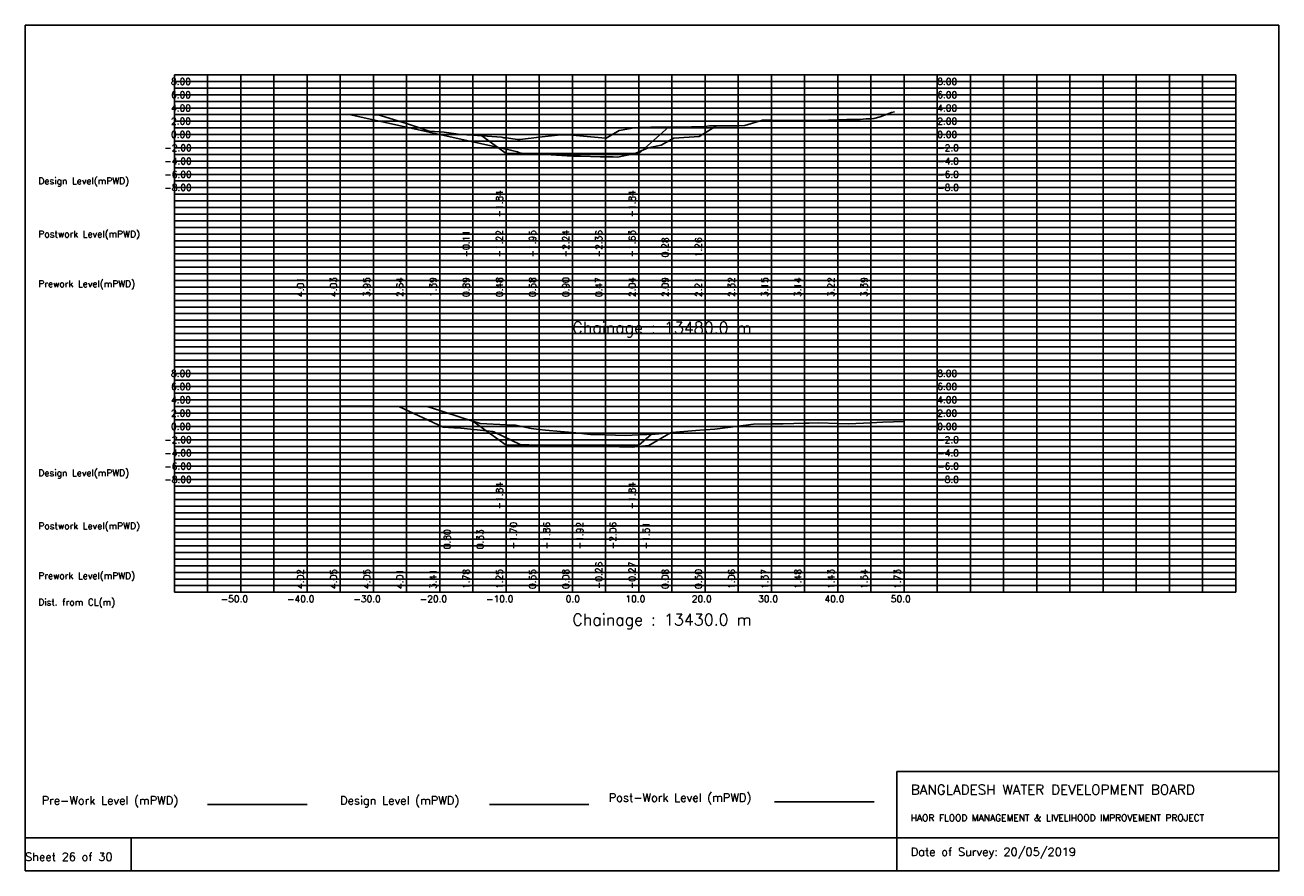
# Model space of a CAD drawing. Extents: x 0 to 189, y 0 to 128.
import ezdxf

# ---------------------------------------------------------------- set-up
doc = ezdxf.new("R2010")
doc.units = 0
doc.header["$MEASUREMENT"] = 0
doc.linetypes.add('1-1', pattern=[0])
for name, color, linetype in [('P1', 7, 'CONTINUOUS'), ('P15', 8, 'CONTINUOUS'), ('P2', 3, 'CONTINUOUS'), ('P3', 1, 'CONTINUOUS'), ('P6', 4, 'CONTINUOUS')]:
    doc.layers.add(name, color=color, linetype=linetype)
doc.styles.add('ROMAN_SIMPLEX', font='ROMANS')

msp = doc.modelspace()

# ---------------------------------------------------------------- linework, layer by layer
at = {"layer": 'P1'}
for p, q in [((0, 127.5), (0, 5)), ((0, 127.5), (189, 127.5)), ((189, 127.5), (189, 5)), ((131.4, 15), (131.4, 0)), ((131.4, 15), (189, 15)), ((16, 5), (16, 0))]:
    msp.add_line(p, q, dxfattribs=at)
at = {"layer": 'P1', "linetype": '1-1'}
msp.add_lwpolyline([(0, 0), (189, 0), (189, 5), (0, 5), (0, 0)], dxfattribs=at)
at = {"layer": 'P15', "linetype": '1-1'}
for points in [[(22.5, 120), (182.5, 120)], [(22.5, 42), (22.5, 120)], [(27.5, 42), (27.5, 120)], [(32.5, 42), (32.5, 120)], [(37.5, 42), (37.5, 120)], [(42.5, 42), (42.5, 120)], [(47.5, 42), (47.5, 120)], [(52.5, 42), (52.5, 120)], [(57.5, 42), (57.5, 120)], [(62.5, 42), (62.5, 120)], [(67.5, 42), (67.5, 120)], [(72.5, 42), (72.5, 120)], [(77.5, 42), (77.5, 120)], [(82.5, 42), (82.5, 120)], [(87.5, 42), (87.5, 120)], [(92.5, 42), (92.5, 120)], [(97.5, 42), (97.5, 120)], [(102.5, 42), (102.5, 120)], [(107.5, 42), (107.5, 120)], [(112.5, 42), (112.5, 120)], [(117.5, 42), (117.5, 120)], [(122.5, 42), (122.5, 120)], [(127.5, 42), (127.5, 120)], [(132.5, 42), (132.5, 120)], [(137.5, 42), (137.5, 120)], [(142.5, 42), (142.5, 120)], [(147.5, 42), (147.5, 120)], [(152.5, 42), (152.5, 120)], [(157.5, 42), (157.5, 120)], [(162.5, 42), (162.5, 120)], [(167.5, 42), (167.5, 120)], [(172.5, 42), (172.5, 120)], [(177.5, 42), (177.5, 120)], [(182.5, 42), (182.5, 120)], [(22.5, 119), (182.5, 119)], [(22.5, 118), (182.5, 118)], [(22.5, 117), (182.5, 117)], [(22.5, 116), (182.5, 116)], [(22.5, 115), (182.5, 115)], [(22.5, 114), (182.5, 114)], [(22.5, 113), (182.5, 113)], [(22.5, 112), (182.5, 112)], [(22.5, 111), (182.5, 111)], [(22.5, 110), (182.5, 110)], [(22.5, 109), (182.5, 109)], [(22.5, 108), (182.5, 108)], [(22.5, 107), (182.5, 107)], [(22.5, 106), (182.5, 106)], [(22.5, 105), (182.5, 105)], [(22.5, 104), (182.5, 104)], [(22.5, 103), (182.5, 103)], [(22.5, 102), (182.5, 102)], [(22.5, 101), (182.5, 101)], [(22.5, 100), (182.5, 100)], [(22.5, 99), (182.5, 99)], [(22.5, 98), (182.5, 98)], [(22.5, 97), (182.5, 97)], [(22.5, 96), (182.5, 96)], [(22.5, 95), (182.5, 95)], [(22.5, 94), (182.5, 94)], [(22.5, 93), (182.5, 93)], [(22.5, 92), (182.5, 92)], [(22.5, 91), (182.5, 91)], [(22.5, 90), (182.5, 90)], [(22.5, 89), (182.5, 89)], [(22.5, 88), (182.5, 88)], [(22.5, 87), (182.5, 87)], [(22.5, 86), (182.5, 86)], [(22.5, 85), (182.5, 85)], [(22.5, 84), (182.5, 84)], [(22.5, 83), (182.5, 83)], [(22.5, 82), (182.5, 82)], [(22.5, 81), (182.5, 81)], [(22.5, 80), (182.5, 80)], [(22.5, 79), (182.5, 79)], [(22.5, 78), (182.5, 78)], [(22.5, 77), (182.5, 77)], [(22.5, 76), (182.5, 76)], [(22.5, 75), (182.5, 75)], [(22.5, 74), (182.5, 74)], [(22.5, 73), (182.5, 73)], [(22.5, 72), (182.5, 72)], [(22.5, 71), (182.5, 71)], [(22.5, 70), (182.5, 70)], [(22.5, 69), (182.5, 69)], [(22.5, 68), (182.5, 68)], [(22.5, 67), (182.5, 67)], [(22.5, 66), (182.5, 66)], [(22.5, 65), (182.5, 65)], [(22.5, 64), (182.5, 64)], [(22.5, 63), (182.5, 63)], [(22.5, 62), (182.5, 62)], [(22.5, 61), (182.5, 61)], [(22.5, 60), (182.5, 60)], [(22.5, 59), (182.5, 59)], [(22.5, 58), (182.5, 58)], [(22.5, 57), (182.5, 57)], [(22.5, 56), (182.5, 56)], [(22.5, 55), (182.5, 55)], [(22.5, 54), (182.5, 54)], [(22.5, 53), (182.5, 53)], [(22.5, 52), (182.5, 52)], [(22.5, 51), (182.5, 51)], [(22.5, 50), (182.5, 50)], [(22.5, 49), (182.5, 49)], [(22.5, 48), (182.5, 48)], [(22.5, 47), (182.5, 47)], [(22.5, 46), (182.5, 46)], [(22.5, 45), (182.5, 45)], [(22.5, 44), (182.5, 44)], [(22.5, 43), (182.5, 43)], [(22.5, 42), (182.5, 42)]]:
    msp.add_lwpolyline(points, dxfattribs=at)
at = {"layer": 'P2'}
msp.add_line((27.5, 10), (42.5, 10), dxfattribs=at)
at = {"layer": 'P2', "linetype": '1-1'}
for points in [[(38.38, 113.99), (42.5, 114.01), (47.5, 114.03), (48.71, 114.03), (52.5, 113.95), (53.43, 113.93), (53.71, 113.84), (57.5, 112.64), (58.83, 112.21), (60.92, 111.5), (62.5, 111.39), (63.16, 111.34), (65.64, 111.02), (67.5, 110.89), (71.81, 110.59), (72, 110.54), (72.19, 110.52), (72.5, 110.48), (74.23, 110.27), (74.63, 110.23), (77.5, 110.58), (80.72, 110.98), (80.94, 110.95), (81.47, 110.94), (81.92, 110.95), (82.5, 110.9), (87.5, 110.47), (87.6, 110.46), (89.56, 111.63), (89.84, 111.66), (91.8, 112.03), (92.5, 112.04), (93.74, 112.06), (94.33, 112.11), (97.5, 112.09), (98.2, 112.09), (98.51, 112.11), (102.34, 112.19), (102.5, 112.21), (103.18, 112.3), (107, 112.31), (107.5, 112.32), (108.49, 112.34), (111.18, 113.18), (111.92, 113.15), (112.5, 113.15), (117.5, 113.14), (120.11, 113.13), (121.1, 113.18), (122.5, 113.22), (122.8, 113.23), (123.86, 113.25), (125.86, 113.25), (126.77, 113.36), (127.5, 113.39), (127.93, 113.41), (128.87, 113.69), (130.59, 114.32), (131.07, 114.43)], [(40.29, 70.01), (42.5, 70.02), (47.5, 70.05), (50.85, 70.07), (52.5, 70.05), (57.5, 70.01), (60.78, 69.98), (62.5, 69.41), (66.18, 68.19), (67.5, 67.78), (68.59, 67.45), (68.66, 67.45), (72.5, 67.25), (73.91, 67.18), (76.28, 66.69), (77.5, 66.55), (78.47, 66.44), (80.71, 66.24), (82.5, 66.08), (83.03, 66.06), (85.22, 65.81), (87.5, 65.74), (90.53, 65.65), (92.5, 65.73), (94.98, 65.83), (97.25, 66.06), (97.5, 66.08), (101.73, 66.46), (102.5, 66.5), (103.97, 66.59), (107.5, 67.06), (109.78, 67.36), (112.5, 67.37), (114.25, 67.37), (117.5, 67.48), (118.19, 67.5), (119.65, 67.55), (122.5, 67.43), (124.1, 67.37), (127.5, 67.54), (129.32, 67.62), (132.5, 67.73)]]:
    msp.add_lwpolyline(points, dxfattribs=at)
at = {"layer": 'P3'}
msp.add_line((69.99, 10), (84.99, 10), dxfattribs=at)
at = {"layer": 'P3', "linetype": '1-1'}
for points in [[(68.87, 110.79), (72.5, 108.16), (77.5, 108.16), (82.5, 108.16), (87.5, 108.16), (92.5, 108.16), (97, 112.1)], [(67.5, 67.78), (72.5, 64.16), (77.5, 64.16), (82.5, 64.16), (87.5, 64.16), (92.5, 64.16), (94.38, 65.8)]]:
    msp.add_lwpolyline(points, dxfattribs=at)
at = {"layer": 'P6'}
msp.add_line((112.98, 10.42), (127.98, 10.42), dxfattribs=at)
at = {"layer": 'P6', "linetype": '1-1'}
for points in [[(48.87, 114.03), (67.5, 109.89), (72.5, 108.78), (74.23, 108.4), (74.63, 108.21), (74.83, 108.21), (77.5, 108.05), (77.71, 108.03), (81.72, 107.77), (82.5, 107.76), (83.7, 107.74), (86.69, 107.65), (87.5, 107.64), (88.67, 107.63), (89.31, 107.61), (91.96, 108.12), (92.5, 108.37), (93.92, 109.02), (95.86, 109.42), (97.5, 110.28), (97.79, 110.43), (101.59, 110.71), (104.24, 112.3)], [(56.35, 70.02), (63.02, 66.9), (64.62, 66.8), (65.19, 66.77), (69.62, 66.33), (70.47, 66.25), (70.64, 66.21), (74.62, 64.3), (77.23, 64.16), (79.62, 64.14), (84.62, 64.08), (86.2, 64.06), (89.62, 63.94), (91.6, 63.87), (91.89, 63.92), (94.04, 64.15), (97.31, 66.06)]]:
    msp.add_lwpolyline(points, dxfattribs=at)

# ---------------------------------------------------------------- texts
at = {"layer": 'P1', "style": 'ROMAN_SIMPLEX'}
for s, height, rotation, p in [('8.00', 1, 360, (22, 118.5)), ('8.00', 1, 360, (137.5, 118.5)), ('6.00', 1, 360, (22, 116.5)), ('6.00', 1, 360, (137.5, 116.5)), ('4.00', 1, 360, (22, 114.5)), ('4.00', 1, 360, (137.5, 114.5)), ('2.00', 1, 360, (22, 112.5)), ('2.00', 1, 360, (137.5, 112.5)), ('0.00', 1, 360, (22, 110.5)), ('0.00', 1, 360, (137.5, 110.5)), ('-2.00', 1, 360, (21, 108.5)), ('-2.0', 1, 360, (137.5, 108.5)), ('-4.00', 1, 360, (21, 106.5)), ('-4.0', 1, 360, (137.5, 106.5)), ('Design Level(mPWD)', 1, 360, (2, 103.5)), ('-6.00', 1, 360, (21, 104.5)), ('-6.0', 1, 360, (137.5, 104.5)), ('-8.00', 1, 360, (21, 102.5)), ('-8.0', 1, 360, (137.5, 102.5)), ('-1.84', 1, 90, (72, 98.5)), ('-1.84', 1, 90, (92, 98.5)), ('Postwork Level(mPWD)', 1, 360, (2, 95.5)), ('-0.11', 1, 90, (67, 92.5)), ('-1.22', 1, 90, (72, 92.5)), ('-1.95', 1, 90, (77, 92.5)), ('-2.24', 1, 90, (82, 92.5)), ('-2.36', 1, 90, (87, 92.5)), ('-1.63', 1, 90, (92, 92.5)), ('0.28', 1, 90, (97, 92.5)), ('1.26', 1, 90, (102, 92.5)), ('Prework Level(mPWD)', 1, 360, (2, 88)), ('4.01', 1, 90, (42, 86.5)), ('4.03', 1, 90, (47, 86.5)), ('3.95', 1, 90, (52, 86.5)), ('2.64', 1, 90, (57, 86.5)), ('1.39', 1, 90, (62, 86.5)), ('0.89', 1, 90, (67, 86.5)), ('0.48', 1, 90, (72, 86.5)), ('0.58', 1, 90, (77, 86.5)), ('0.90', 1, 90, (82, 86.5)), ('0.47', 1, 90, (87, 86.5)), ('2.04', 1, 90, (92, 86.5)), ('2.09', 1, 90, (97, 86.5)), ('2.21', 1, 90, (102, 86.5)), ('2.32', 1, 90, (107, 86.5)), ('3.15', 1, 90, (112, 86.5)), ('3.14', 1, 90, (117, 86.5)), ('3.22', 1, 90, (122, 86.5)), ('3.39', 1, 90, (127, 86.5)), ('Chainage : 13480.0 m', 1.75, 360, (82.5, 81)), ('8.00', 1, 360, (22, 74.5)), ('8.00', 1, 360, (137.5, 74.5)), ('6.00', 1, 360, (22, 72.5)), ('6.00', 1, 360, (137.5, 72.5)), ('4.00', 1, 360, (22, 70.5)), ('4.00', 1, 360, (137.5, 70.5)), ('2.00', 1, 360, (22, 68.5)), ('2.00', 1, 360, (137.5, 68.5)), ('0.00', 1, 360, (22, 66.5)), ('0.00', 1, 360, (137.5, 66.5)), ('-2.00', 1, 360, (21, 64.5)), ('-2.0', 1, 360, (137.5, 64.5)), ('-4.00', 1, 360, (21, 62.5)), ('-4.0', 1, 360, (137.5, 62.5)), ('Design Level(mPWD)', 1, 360, (2, 59.5)), ('-6.00', 1, 360, (21, 60.5)), ('-6.0', 1, 360, (137.5, 60.5)), ('-8.00', 1, 360, (21, 58.5)), ('-8.0', 1, 360, (137.5, 58.5)), ('-1.84', 1, 90, (72, 54.5)), ('-1.84', 1, 90, (92, 54.5)), ('Postwork Level(mPWD)', 1, 360, (2, 51.5)), ('0.80', 1, 90, (64.12, 48.5)), ('0.33', 1, 90, (69.12, 48.5)), ('-1.70', 1, 90, (74.12, 48.5)), ('-1.86', 1, 90, (79.12, 48.5)), ('-1.92', 1, 90, (84.12, 48.5)), ('-2.06', 1, 90, (89.12, 48.5)), ('-1.51', 1, 90, (94.12, 48.5)), ('-0.26', 1, 90, (87, 42.5)), ('-0.27', 1, 90, (92, 42.5)), ('Prework Level(mPWD)', 1, 360, (2, 44)), ('4.02', 1, 90, (42, 42.5)), ('4.05', 1, 90, (47, 42.5)), ('4.05', 1, 90, (52, 42.5)), ('4.01', 1, 90, (57, 42.5)), ('3.41', 1, 90, (62, 42.5)), ('1.78', 1, 90, (67, 42.5)), ('1.25', 1, 90, (72, 42.5)), ('0.55', 1, 90, (77, 42.5)), ('0.08', 1, 90, (82, 42.5)), ('0.08', 1, 90, (97, 42.5)), ('0.50', 1, 90, (102, 42.5)), ('1.06', 1, 90, (107, 42.5)), ('1.37', 1, 90, (112, 42.5)), ('1.48', 1, 90, (117, 42.5)), ('1.43', 1, 90, (122, 42.5)), ('1.54', 1, 90, (127, 42.5)), ('1.73', 1, 90, (132, 42.5)), ('Dist. from CL(m)', 1, 360, (2, 40)), ('-50.0', 1, 360, (29.5, 40.5)), ('-40.0', 1, 360, (39.5, 40.5)), ('-30.0', 1, 360, (49.5, 40.5)), ('-20.0', 1, 360, (59.5, 40.5)), ('-10.0', 1, 360, (69.5, 40.5)), ('0.0', 1, 360, (81.5, 40.5)), ('10.0', 1, 360, (90.5, 40.5)), ('20.0', 1, 360, (100.5, 40.5)), ('30.0', 1, 360, (110.5, 40.5)), ('40.0', 1, 360, (120.5, 40.5)), ('50.0', 1, 360, (130.5, 40.5)), ('Chainage : 13430.0 m', 1.75, 360, (82.5, 37)), ('Sheet 26 of 30', 1.25, 360, (0, 1.5))]:
    msp.add_text(s, height=height, rotation=rotation, dxfattribs=at).set_placement(p)
for s, height, p in [('Pre-Work Level (mPWD)', 1.25, (2.5, 10)), ('Design Level (mPWD)', 1.25, (47.49, 10)), ('Post-Work Level (mPWD)', 1.25, (87.98, 10.42)), ('BANGLADESH WATER DEVELOPMENT BOARD', 1.5, (133.5, 11.5)), ('HAOR FLOOD MANAGEMENT & LIVELIHOOD IMPROVEMENT PROJECT', 1, (133.5, 7.5)), ('Date of Survey: 20/05/2019', 1.25, (133.5, 2.25))]:
    msp.add_text(s, height=height, dxfattribs=at).set_placement(p)

doc.saveas('drawing.dxf')
